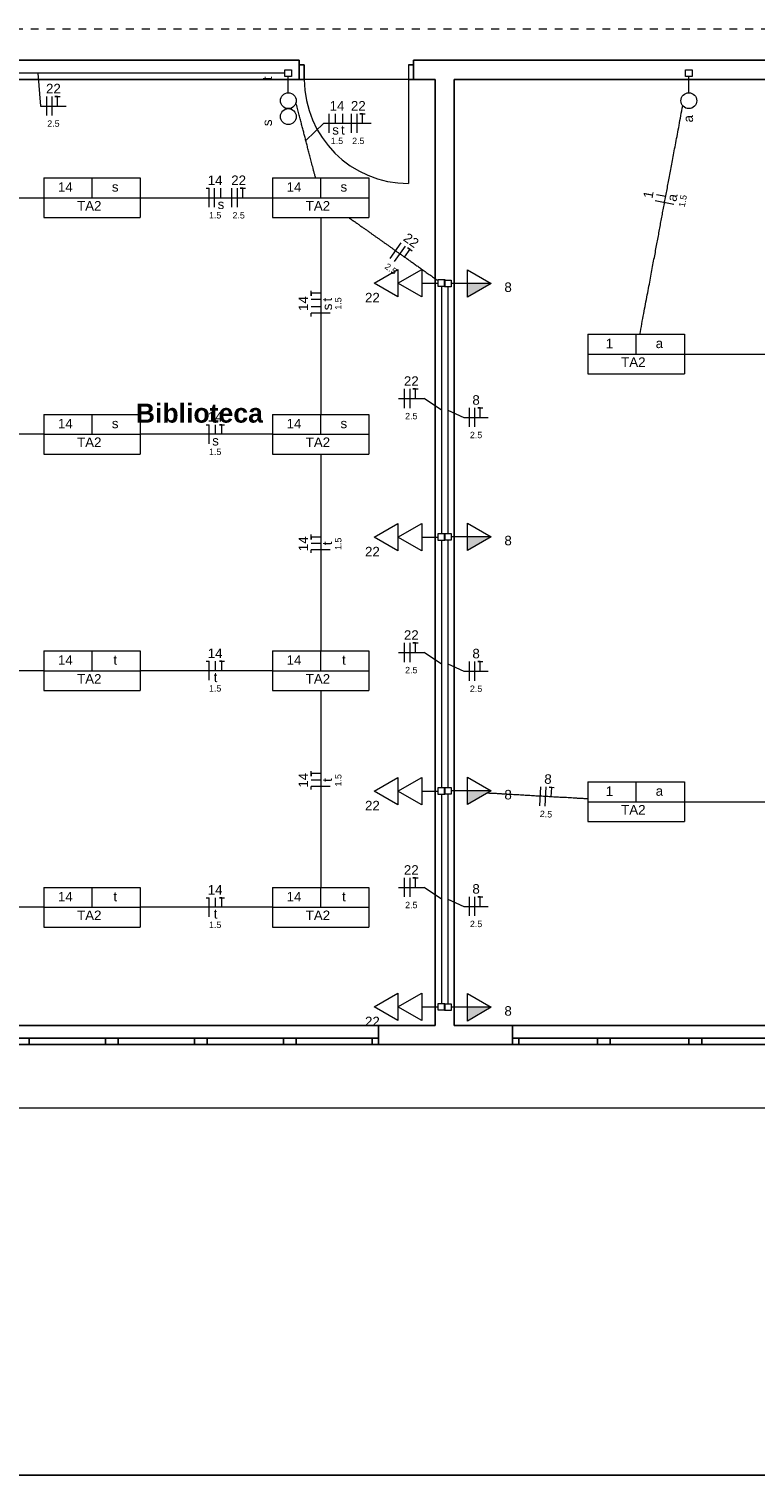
# Model space of a CAD drawing. Header units: millimetres. Extents: x 55082 to 85113, y -5867 to -946.
# Tile 14 of 77: x 57697 to 58268, y -5866 to -4727. Entities that reach past the tile are written whole.
import ezdxf

# ---------------------------------------------------------------- set-up
doc = ezdxf.new("R2010")
doc.units = ezdxf.units.MM
doc.header["$MEASUREMENT"] = 0
doc.linetypes.add('JIS_02_1.2', pattern=[0.25, 0.125, -0.125])
for name, color, linetype, lineweight in [('EL-Condutos', 5, 'Continuous', 20), ('EL-Fios (Fase 1)', 7, 'Continuous', 5), ('EL-Fios (Fase 2)', 7, 'Continuous', 5), ('EL-Fios (Neutro)', 7, 'Continuous', 5), ('EL-Fios (Retorno)', 7, 'Continuous', 5), ('EL-Fios (Terra)', 7, 'Continuous', 5), ('EL-Textos fios', 7, 'Continuous', 20), ('FINA', 8, 'Continuous', 5), ('P-SIMBOL', 5, 'Continuous', 20), ('Textos', 7, 'Continuous', 5)]:
    doc.layers.add(name, color=color, linetype=linetype, lineweight=lineweight)
doc.layers.add('M-6', color=6, linetype='Continuous')
doc.styles.add('Arial', font='arial.ttf')
doc.styles.add('ArialN', font='arialbd.ttf')

msp = doc.modelspace()

# ---------------------------------------------------------------- hatches: boundary and pattern name
at = {"layer": 'P-SIMBOL', "linetype": 'Continuous'}
for points in [[(58041.7, -4927.8), (58060.4, -4927.8), (58041.7, -4938.7)], [(58041.7, -5127.3), (58060.4, -5127.3), (58041.7, -5138.1)], [(58041.7, -5327.4), (58060.4, -5327.4), (58041.7, -5338.2)], [(58041.7, -5497.7), (58060.4, -5497.7), (58041.7, -5508.6)]]:
    msp.add_hatch(color=256, dxfattribs=at).paths.add_polyline_path(points)

# ---------------------------------------------------------------- linework, layer by layer
for p, q in [((57909.3, -4752.1), (57434.4, -4752.1)), ((57909.3, -4752.1), (57905.6, -4752.1)), ((57909.3, -4767.1), (57909.3, -4752.1)), ((57909.3, -4767.1), (57909.3, -4752.1)), ((57909.3, -4755.6), (57913.3, -4755.6)), ((57913.3, -4755.6), (57913.3, -4767.1)), ((57995.3, -4755.6), (57999.3, -4755.6)), ((57999.3, -4752.1), (58003, -4752.1)), ((57999.3, -4767.1), (57999.3, -4752.1)), ((57999.3, -4767.1), (57999.3, -4752.1)), ((58275.7, -4752.1), (57999.3, -4752.1)), ((57909.3, -4767.1), (57905.6, -4767.1)), ((58016.2, -4767.1), (57995.3, -4767.1)), ((57999.3, -4767.1), (58003, -4767.1)), ((57971.8, -5512.1), (57551.8, -5512.1)), ((57971.8, -5522.1), (57551.8, -5522.1)), ((57696.8, -5527.1), (57696.8, -5522.1)), ((57756.8, -5522.1), (57756.8, -5527.1)), ((57766.8, -5527.1), (57766.8, -5522.1)), ((57826.8, -5522.1), (57826.8, -5527.1)), ((57836.8, -5527.1), (57836.8, -5522.1)), ((57896.8, -5522.1), (57896.8, -5527.1)), ((57906.8, -5527.1), (57906.8, -5522.1)), ((57966.8, -5522.1), (57966.8, -5527.1)), ((57971.8, -5527.1), (57971.8, -5512.1)), ((57971.8, -5527.1), (57971.8, -5512.1)), ((58437.1, -5512.1), (58031.2, -5512.1)), ((58077.1, -5527.1), (58077.1, -5512.1)), ((58077.1, -5527.1), (58077.1, -5512.1)), ((58437.1, -5522.1), (58077.1, -5522.1)), ((58082.1, -5527.1), (58082.1, -5522.1)), ((58144.1, -5522.1), (58144.1, -5527.1)), ((58154.1, -5527.1), (58154.1, -5522.1)), ((58216.1, -5522.1), (58216.1, -5527.1)), ((58226.1, -5527.1), (58226.1, -5522.1)), ((59376.8, -5527.1), (58077.1, -5527.1))]:
    msp.add_line(p, q)
for points in [[(57476.2, -4767.1), (57913.3, -4767.1)], [(58016.2, -4767.1), (58016.2, -5512.2)], [(58031.2, -5512.2), (58031.2, -4767.1)], [(58031.2, -4767.1), (58279.7, -4767.1)], [(58016.2, -5512.1), (57971.8, -5512.1)], [(57429, -5527.1), (58077.1, -5527.1)]]:
    msp.add_lwpolyline(points)
at = {"layer": 'EL-Condutos', "linetype": 'JIS_02_1.2', "ltscale": 50}
msp.add_spline([(56310.4, -4727.4), (56415.7, -4727.4), (56514.2, -4727.4), (56606.5, -4727.4), (56693, -4727.4), (56774.3, -4727.4), (56850.7, -4727.4), (56922.9, -4727.4), (56991.2, -4727.4), (57056.1, -4727.4), (57118.2, -4727.4), (57177.9, -4727.4), (57235.6, -4727.4), (57292, -4727.4), (57347.3, -4727.4), (57402.2, -4727.4), (57457.1, -4727.4), (57512.5, -4727.4), (57568.8, -4727.4), (57626.5, -4727.4), (57686.2, -4727.4), (57748.3, -4727.4), (57813.2, -4727.4), (57881.6, -4727.4), (57953.7, -4727.4), (58030.2, -4727.4), (58111.4, -4727.4), (58198, -4727.4), (58290.2, -4727.4), (58388.8, -4727.4), (58494, -4727.4)], degree=3, dxfattribs=at)
at = {"layer": 'EL-Condutos', "linetype": 'Continuous', "ltscale": 50}
for points in [[(57898, -4762.1), (57879.3, -4762.1), (57861.7, -4762.1), (57845.3, -4762.1), (57829.9, -4762.1), (57815.4, -4762.1), (57801.8, -4762.1), (57788.9, -4762.1), (57776.7, -4762.1), (57765.1, -4762.1), (57754.1, -4762.1), (57743.4, -4762.1), (57733.1, -4762.1), (57723.1, -4762.1), (57713.2, -4762.1), (57703.4, -4762.1), (57693.7, -4762.1), (57683.8, -4762.1), (57673.7, -4762.1), (57663.4, -4762.1), (57652.8, -4762.1), (57641.7, -4762.1), (57630.2, -4762.1), (57618, -4762.1), (57605.1, -4762.1), (57591.5, -4762.1), (57577, -4762.1), (57561.6, -4762.1), (57545.1, -4762.1), (57527.6, -4762.1), (57508.8, -4762.1)], [(57922.2, -4844.7), (57921.5, -4842.1), (57920.8, -4839.6), (57920.2, -4837.1), (57919.6, -4834.8), (57919, -4832.6), (57918.5, -4830.5), (57917.9, -4828.4), (57917.4, -4826.4), (57916.9, -4824.5), (57916.4, -4822.6), (57915.9, -4820.8), (57915.5, -4819), (57915, -4817.3), (57914.6, -4815.5), (57914.1, -4813.8), (57913.7, -4812.1), (57913.2, -4810.4), (57912.8, -4808.7), (57912.3, -4807), (57911.9, -4805.3), (57911.4, -4803.5), (57911, -4801.8), (57910.5, -4799.9), (57910, -4798.1), (57909.5, -4796.1), (57909, -4794.2), (57908.5, -4792.1), (57907.9, -4790), (57907.3, -4787.8), (57906.7, -4785.5)], [(58177.5, -4967.9), (58179, -4959.5), (58180.5, -4951.5), (58181.9, -4944), (58183.3, -4936.8), (58184.6, -4930), (58185.8, -4923.6), (58186.9, -4917.5), (58188, -4911.6), (58189.1, -4906), (58190.1, -4900.6), (58191, -4895.4), (58192, -4890.4), (58192.9, -4885.4), (58193.8, -4880.5), (58194.7, -4875.7), (58195.6, -4870.9), (58196.5, -4866.1), (58197.4, -4861.3), (58198.4, -4856.3), (58199.3, -4851.3), (58200.3, -4846.1), (58201.3, -4840.8), (58202.3, -4835.2), (58203.4, -4829.4), (58204.5, -4823.4), (58205.7, -4817), (58207, -4810.3), (58208.3, -4803.3), (58209.7, -4795.8), (58211.2, -4787.9)], [(57604.1, -4860.3), (57608.4, -4860.3), (57612.5, -4860.3), (57616.5, -4860.3), (57620.3, -4860.3), (57624, -4860.3), (57627.6, -4860.3), (57631, -4860.3), (57634.4, -4860.3), (57637.7, -4860.3), (57640.9, -4860.3), (57644, -4860.3), (57647.1, -4860.3), (57650.2, -4860.3), (57653.2, -4860.3), (57656.2, -4860.3), (57659.2, -4860.3), (57662.3, -4860.3), (57665.3, -4860.3), (57668.4, -4860.3), (57671.6, -4860.3), (57674.8, -4860.3), (57678.1, -4860.3), (57681.4, -4860.3), (57684.9, -4860.3), (57688.4, -4860.3), (57692.1, -4860.3), (57695.9, -4860.3), (57699.9, -4860.3), (57704, -4860.3), (57708.3, -4860.3)], [(57784.1, -4860.3), (57788.4, -4860.3), (57792.5, -4860.3), (57796.5, -4860.3), (57800.3, -4860.3), (57804, -4860.3), (57807.6, -4860.3), (57811, -4860.3), (57814.4, -4860.3), (57817.7, -4860.3), (57820.9, -4860.3), (57824, -4860.3), (57827.1, -4860.3), (57830.2, -4860.3), (57833.2, -4860.3), (57836.2, -4860.3), (57839.2, -4860.3), (57842.3, -4860.3), (57845.3, -4860.3), (57848.4, -4860.3), (57851.6, -4860.3), (57854.8, -4860.3), (57858.1, -4860.3), (57861.4, -4860.3), (57864.9, -4860.3), (57868.4, -4860.3), (57872.1, -4860.3), (57875.9, -4860.3), (57879.9, -4860.3), (57884, -4860.3), (57888.3, -4860.3)], [(57926.2, -4875.8), (57926.2, -4882.9), (57926.2, -4889.6), (57926.2, -4895.9), (57926.2, -4901.9), (57926.2, -4907.6), (57926.2, -4913), (57926.2, -4918.1), (57926.2, -4923), (57926.2, -4927.7), (57926.2, -4932.3), (57926.2, -4936.7), (57926.2, -4940.9), (57926.2, -4945.1), (57926.2, -4949.3), (57926.2, -4953.4), (57926.2, -4957.5), (57926.2, -4961.6), (57926.2, -4965.8), (57926.2, -4970.1), (57926.2, -4974.5), (57926.2, -4979.1), (57926.2, -4983.8), (57926.2, -4988.7), (57926.2, -4993.8), (57926.2, -4999.2), (57926.2, -5004.9), (57926.2, -5010.9), (57926.2, -5017.2), (57926.2, -5023.9), (57926.2, -5031)], [(57948.3, -4875.9), (57950.8, -4877.7), (57953.3, -4879.4), (57955.7, -4881.1), (57957.9, -4882.7), (57960.1, -4884.3), (57962.2, -4885.7), (57964.3, -4887.2), (57966.3, -4888.6), (57968.2, -4890), (57970.2, -4891.4), (57972.1, -4892.7), (57973.9, -4894), (57975.8, -4895.4), (57977.7, -4896.7), (57979.7, -4898.1), (57981.6, -4899.5), (57983.6, -4900.9), (57985.7, -4902.4), (57987.8, -4903.9), (57990, -4905.4), (57992.3, -4907), (57994.7, -4908.7), (57997.2, -4910.5), (57999.8, -4912.3), (58002.6, -4914.3), (58005.4, -4916.3), (58008.5, -4918.5), (58011.7, -4920.7), (58015, -4923.1), (58018.6, -4925.6)], [(58021.2, -4930.1), (58021.2, -4939.5), (58021.2, -4948.2), (58021.2, -4956.4), (58021.2, -4964.1), (58021.2, -4971.4), (58021.2, -4978.2), (58021.2, -4984.6), (58021.2, -4990.7), (58021.2, -4996.5), (58021.2, -5002.1), (58021.2, -5007.4), (58021.2, -5012.6), (58021.2, -5017.6), (58021.2, -5022.6), (58021.2, -5027.5), (58021.2, -5032.4), (58021.2, -5037.4), (58021.2, -5042.4), (58021.2, -5047.6), (58021.2, -5052.9), (58021.2, -5058.5), (58021.2, -5064.3), (58021.2, -5070.4), (58021.2, -5076.8), (58021.2, -5083.6), (58021.2, -5090.9), (58021.2, -5098.6), (58021.2, -5106.8), (58021.2, -5115.5), (58021.2, -5124.8)], [(58026.2, -4930.5), (58026.2, -4939.8), (58026.2, -4948.5), (58026.2, -4956.7), (58026.2, -4964.4), (58026.2, -4971.6), (58026.2, -4978.4), (58026.2, -4984.8), (58026.2, -4990.9), (58026.2, -4996.7), (58026.2, -5002.2), (58026.2, -5007.5), (58026.2, -5012.7), (58026.2, -5017.7), (58026.2, -5022.7), (58026.2, -5027.6), (58026.2, -5032.5), (58026.2, -5037.4), (58026.2, -5042.4), (58026.2, -5047.6), (58026.2, -5052.9), (58026.2, -5058.5), (58026.2, -5064.2), (58026.2, -5070.3), (58026.2, -5076.7), (58026.2, -5083.5), (58026.2, -5090.7), (58026.2, -5098.4), (58026.2, -5106.6), (58026.2, -5115.3), (58026.2, -5124.6)], [(58212.4, -4983.4), (58221.7, -4983.4), (58230.5, -4983.4), (58238.9, -4983.4), (58246.9, -4983.4), (58254.5, -4983.4), (58261.8, -4983.4), (58268.8, -4983.4), (58275.5, -4983.4), (58282, -4983.4), (58288.3, -4983.4), (58294.4, -4983.4), (58300.4, -4983.4), (58306.3, -4983.4), (58312.1, -4983.4), (58317.9, -4983.4), (58323.7, -4983.4), (58329.5, -4983.4), (58335.4, -4983.4), (58341.4, -4983.4), (58347.5, -4983.4), (58353.8, -4983.4), (58360.3, -4983.4), (58367, -4983.4), (58374, -4983.4), (58381.3, -4983.4), (58388.9, -4983.4), (58396.9, -4983.4), (58405.3, -4983.4), (58414.1, -4983.4), (58423.4, -4983.4)], [(57708.3, -5046.5), (57704, -5046.5), (57699.9, -5046.5), (57695.9, -5046.5), (57692.1, -5046.5), (57688.4, -5046.5), (57684.9, -5046.5), (57681.4, -5046.5), (57678.1, -5046.5), (57674.8, -5046.5), (57671.6, -5046.5), (57668.4, -5046.5), (57665.3, -5046.5), (57662.3, -5046.5), (57659.2, -5046.5), (57656.2, -5046.5), (57653.2, -5046.5), (57650.2, -5046.5), (57647.1, -5046.5), (57644, -5046.5), (57640.9, -5046.5), (57637.7, -5046.5), (57634.4, -5046.5), (57631, -5046.5), (57627.6, -5046.5), (57624, -5046.5), (57620.3, -5046.5), (57616.5, -5046.5), (57612.5, -5046.5), (57608.4, -5046.5), (57604.1, -5046.5)], [(57888.3, -5046.5), (57884, -5046.5), (57879.9, -5046.5), (57875.9, -5046.5), (57872.1, -5046.5), (57868.4, -5046.5), (57864.9, -5046.5), (57861.4, -5046.5), (57858.1, -5046.5), (57854.8, -5046.5), (57851.6, -5046.5), (57848.4, -5046.5), (57845.3, -5046.5), (57842.3, -5046.5), (57839.2, -5046.5), (57836.2, -5046.5), (57833.2, -5046.5), (57830.2, -5046.5), (57827.1, -5046.5), (57824, -5046.5), (57820.9, -5046.5), (57817.7, -5046.5), (57814.4, -5046.5), (57811, -5046.5), (57807.6, -5046.5), (57804, -5046.5), (57800.3, -5046.5), (57796.5, -5046.5), (57792.5, -5046.5), (57788.4, -5046.5), (57784.1, -5046.5)], [(57926.2, -5062), (57926.2, -5069.1), (57926.2, -5075.8), (57926.2, -5082.2), (57926.2, -5088.2), (57926.2, -5093.8), (57926.2, -5099.2), (57926.2, -5104.4), (57926.2, -5109.3), (57926.2, -5114), (57926.2, -5118.5), (57926.2, -5122.9), (57926.2, -5127.2), (57926.2, -5131.4), (57926.2, -5135.5), (57926.2, -5139.6), (57926.2, -5143.8), (57926.2, -5147.9), (57926.2, -5152.1), (57926.2, -5156.4), (57926.2, -5160.8), (57926.2, -5165.3), (57926.2, -5170), (57926.2, -5174.9), (57926.2, -5180.1), (57926.2, -5185.5), (57926.2, -5191.1), (57926.2, -5197.1), (57926.2, -5203.5), (57926.2, -5210.2), (57926.2, -5217.2)], [(58021.2, -5130.1), (58021.2, -5139.5), (58021.2, -5148.2), (58021.2, -5156.4), (58021.2, -5164.1), (58021.2, -5171.4), (58021.2, -5178.2), (58021.2, -5184.6), (58021.2, -5190.7), (58021.2, -5196.5), (58021.2, -5202.1), (58021.2, -5207.4), (58021.2, -5212.6), (58021.2, -5217.6), (58021.2, -5222.6), (58021.2, -5227.5), (58021.2, -5232.4), (58021.2, -5237.4), (58021.2, -5242.4), (58021.2, -5247.6), (58021.2, -5252.9), (58021.2, -5258.5), (58021.2, -5264.3), (58021.2, -5270.4), (58021.2, -5276.8), (58021.2, -5283.6), (58021.2, -5290.9), (58021.2, -5298.6), (58021.2, -5306.8), (58021.2, -5315.5), (58021.2, -5324.8)], [(58026.2, -5129.9), (58026.2, -5139.3), (58026.2, -5148), (58026.2, -5156.2), (58026.2, -5163.9), (58026.2, -5171.2), (58026.2, -5178), (58026.2, -5184.4), (58026.2, -5190.5), (58026.2, -5196.3), (58026.2, -5201.9), (58026.2, -5207.2), (58026.2, -5212.4), (58026.2, -5217.5), (58026.2, -5222.4), (58026.2, -5227.3), (58026.2, -5232.3), (58026.2, -5237.2), (58026.2, -5242.3), (58026.2, -5247.4), (58026.2, -5252.8), (58026.2, -5258.3), (58026.2, -5264.1), (58026.2, -5270.2), (58026.2, -5276.7), (58026.2, -5283.5), (58026.2, -5290.7), (58026.2, -5298.4), (58026.2, -5306.6), (58026.2, -5315.4), (58026.2, -5324.7)], [(57708.3, -5232.8), (57704, -5232.8), (57699.9, -5232.8), (57695.9, -5232.8), (57692.1, -5232.8), (57688.4, -5232.8), (57684.9, -5232.8), (57681.4, -5232.8), (57678.1, -5232.8), (57674.8, -5232.8), (57671.6, -5232.8), (57668.4, -5232.8), (57665.3, -5232.8), (57662.3, -5232.8), (57659.2, -5232.8), (57656.2, -5232.8), (57653.2, -5232.8), (57650.2, -5232.8), (57647.1, -5232.8), (57644, -5232.8), (57640.9, -5232.8), (57637.7, -5232.8), (57634.4, -5232.8), (57631, -5232.8), (57627.6, -5232.8), (57624, -5232.8), (57620.3, -5232.8), (57616.5, -5232.8), (57612.5, -5232.8), (57608.4, -5232.8), (57604.1, -5232.8)], [(57888.3, -5232.8), (57884, -5232.8), (57879.9, -5232.8), (57875.9, -5232.8), (57872.1, -5232.8), (57868.4, -5232.8), (57864.9, -5232.8), (57861.4, -5232.8), (57858.1, -5232.8), (57854.8, -5232.8), (57851.6, -5232.8), (57848.4, -5232.8), (57845.3, -5232.8), (57842.3, -5232.8), (57839.2, -5232.8), (57836.2, -5232.8), (57833.2, -5232.8), (57830.2, -5232.8), (57827.1, -5232.8), (57824, -5232.8), (57820.9, -5232.8), (57817.7, -5232.8), (57814.4, -5232.8), (57811, -5232.8), (57807.6, -5232.8), (57804, -5232.8), (57800.3, -5232.8), (57796.5, -5232.8), (57792.5, -5232.8), (57788.4, -5232.8), (57784.1, -5232.8)], [(57926.2, -5248.3), (57926.2, -5255.4), (57926.2, -5262.1), (57926.2, -5268.4), (57926.2, -5274.4), (57926.2, -5280.1), (57926.2, -5285.5), (57926.2, -5290.6), (57926.2, -5295.5), (57926.2, -5300.2), (57926.2, -5304.8), (57926.2, -5309.2), (57926.2, -5313.4), (57926.2, -5317.6), (57926.2, -5321.8), (57926.2, -5325.9), (57926.2, -5330), (57926.2, -5334.1), (57926.2, -5338.3), (57926.2, -5342.6), (57926.2, -5347), (57926.2, -5351.6), (57926.2, -5356.3), (57926.2, -5361.2), (57926.2, -5366.3), (57926.2, -5371.7), (57926.2, -5377.4), (57926.2, -5383.4), (57926.2, -5389.7), (57926.2, -5396.4), (57926.2, -5403.5)], [(58136.6, -5333.7), (58133.5, -5333.5), (58130.6, -5333.4), (58127.7, -5333.2), (58124.9, -5333), (58122.2, -5332.9), (58119.6, -5332.7), (58117, -5332.6), (58114.5, -5332.5), (58112.1, -5332.3), (58109.7, -5332.2), (58107.3, -5332), (58104.9, -5331.9), (58102.6, -5331.8), (58100.3, -5331.6), (58097.9, -5331.5), (58095.6, -5331.4), (58093.2, -5331.2), (58090.8, -5331.1), (58088.4, -5331), (58086, -5330.8), (58083.4, -5330.7), (58080.9, -5330.5), (58078.2, -5330.4), (58075.5, -5330.2), (58072.7, -5330.1), (58069.9, -5329.9), (58066.9, -5329.7), (58063.8, -5329.5), (58060.6, -5329.4), (58057.3, -5329.2)], [(58021.2, -5330.2), (58021.2, -5338), (58021.2, -5345.4), (58021.2, -5352.4), (58021.2, -5358.9), (58021.2, -5365), (58021.2, -5370.7), (58021.2, -5376.2), (58021.2, -5381.3), (58021.2, -5386.3), (58021.2, -5391), (58021.2, -5395.5), (58021.2, -5399.9), (58021.2, -5404.1), (58021.2, -5408.3), (58021.2, -5412.5), (58021.2, -5416.7), (58021.2, -5420.9), (58021.2, -5425.1), (58021.2, -5429.5), (58021.2, -5434), (58021.2, -5438.7), (58021.2, -5443.6), (58021.2, -5448.8), (58021.2, -5454.2), (58021.2, -5460), (58021.2, -5466.1), (58021.2, -5472.6), (58021.2, -5479.5), (58021.2, -5486.9), (58021.2, -5494.8)], [(58026.2, -5330.1), (58026.2, -5338), (58026.2, -5345.4), (58026.2, -5352.3), (58026.2, -5358.8), (58026.2, -5365), (58026.2, -5370.7), (58026.2, -5376.2), (58026.2, -5381.4), (58026.2, -5386.3), (58026.2, -5391), (58026.2, -5395.5), (58026.2, -5399.9), (58026.2, -5404.2), (58026.2, -5408.4), (58026.2, -5412.6), (58026.2, -5416.7), (58026.2, -5420.9), (58026.2, -5425.2), (58026.2, -5429.6), (58026.2, -5434.1), (58026.2, -5438.9), (58026.2, -5443.8), (58026.2, -5448.9), (58026.2, -5454.4), (58026.2, -5460.2), (58026.2, -5466.3), (58026.2, -5472.8), (58026.2, -5479.8), (58026.2, -5487.2), (58026.2, -5495.1)], [(58212.4, -5335.9), (58221.7, -5335.9), (58230.5, -5335.9), (58238.9, -5335.9), (58246.9, -5335.9), (58254.5, -5335.9), (58261.8, -5335.9), (58268.8, -5335.9), (58275.5, -5335.9), (58282, -5335.9), (58288.3, -5335.9), (58294.4, -5335.9), (58300.4, -5335.9), (58306.3, -5335.9), (58312.1, -5335.9), (58317.9, -5335.9), (58323.7, -5335.9), (58329.5, -5335.9), (58335.4, -5335.9), (58341.4, -5335.9), (58347.5, -5335.9), (58353.8, -5335.9), (58360.3, -5335.9), (58367, -5335.9), (58374, -5335.9), (58381.3, -5335.9), (58388.9, -5335.9), (58396.9, -5335.9), (58405.3, -5335.9), (58414.1, -5335.9), (58423.4, -5335.9)], [(57708.3, -5419), (57704, -5419), (57699.9, -5419), (57695.9, -5419), (57692.1, -5419), (57688.4, -5419), (57684.9, -5419), (57681.4, -5419), (57678.1, -5419), (57674.8, -5419), (57671.6, -5419), (57668.4, -5419), (57665.3, -5419), (57662.3, -5419), (57659.2, -5419), (57656.2, -5419), (57653.2, -5419), (57650.2, -5419), (57647.1, -5419), (57644, -5419), (57640.9, -5419), (57637.7, -5419), (57634.4, -5419), (57631, -5419), (57627.6, -5419), (57624, -5419), (57620.3, -5419), (57616.5, -5419), (57612.5, -5419), (57608.4, -5419), (57604.1, -5419)], [(57888.3, -5419), (57884, -5419), (57879.9, -5419), (57875.9, -5419), (57872.1, -5419), (57868.4, -5419), (57864.9, -5419), (57861.4, -5419), (57858.1, -5419), (57854.8, -5419), (57851.6, -5419), (57848.4, -5419), (57845.3, -5419), (57842.3, -5419), (57839.2, -5419), (57836.2, -5419), (57833.2, -5419), (57830.2, -5419), (57827.1, -5419), (57824, -5419), (57820.9, -5419), (57817.7, -5419), (57814.4, -5419), (57811, -5419), (57807.6, -5419), (57804, -5419), (57800.3, -5419), (57796.5, -5419), (57792.5, -5419), (57788.4, -5419), (57784.1, -5419)]]:
    msp.add_spline(points, degree=3, dxfattribs=at)
at = {"layer": 'EL-Fios (Fase 1)'}
for p, q in [((57710.5, -4795.6), (57710.5, -4780.6)), ((57950.5, -4809.2), (57950.5, -4794.2)), ((57856.3, -4867.8), (57856.3, -4852.8)), ((58204.3, -4865.6), (58189.5, -4862.8)), ((57980.9, -4908.1), (57989.5, -4895.9)), ((57992.2, -5025.9), (57992.2, -5010.9)), ((58043.2, -5040.8), (58043.2, -5025.8)), ((57992.2, -5225.9), (57992.2, -5210.9)), ((58043.2, -5240.6), (58043.2, -5225.6)), ((58098.6, -5339.1), (58099.5, -5324.1)), ((57992.2, -5410.9), (57992.2, -5395.9)), ((58043.2, -5425.8), (58043.2, -5410.8))]:
    msp.add_line(p, q, dxfattribs=at)
at = {"layer": 'EL-Fios (Fase 2)'}
for p, q in [((57714.8, -4795.6), (57714.8, -4780.6)), ((57932.9, -4809.2), (57932.9, -4794.2)), ((57954.8, -4809.2), (57954.8, -4794.2)), ((57842.7, -4867.8), (57842.7, -4852.8)), ((57860.6, -4867.8), (57860.6, -4852.8)), ((57984.4, -4910.6), (57993, -4898.4)), ((57996.5, -5025.9), (57996.5, -5010.9)), ((58047.5, -5040.8), (58047.5, -5025.8)), ((57996.5, -5225.9), (57996.5, -5210.9)), ((58047.5, -5240.6), (58047.5, -5225.6)), ((58102.9, -5339.3), (58103.8, -5324.3)), ((57996.5, -5410.9), (57996.5, -5395.9)), ((58047.5, -5425.8), (58047.5, -5410.8))]:
    msp.add_line(p, q, dxfattribs=at)
at = {"layer": 'EL-Fios (Neutro)'}
for p, q in [((57835.9, -4852.8), (57838.4, -4852.8)), ((57838.4, -4867.8), (57838.4, -4852.8)), ((57933.7, -4951.3), (57918.7, -4951.3)), ((57918.7, -4953.8), (57918.7, -4951.3)), ((57835.9, -5039), (57838.4, -5039)), ((57838.4, -5054), (57838.4, -5039)), ((57933.7, -5137.5), (57918.7, -5137.5)), ((57918.7, -5140), (57918.7, -5137.5)), ((57835.9, -5225.3), (57838.4, -5225.3)), ((57838.4, -5240.3), (57838.4, -5225.3)), ((57933.7, -5323.8), (57918.7, -5323.8)), ((57918.7, -5326.3), (57918.7, -5323.8)), ((57835.9, -5411.5), (57838.4, -5411.5)), ((57838.4, -5426.5), (57838.4, -5411.5))]:
    msp.add_line(p, q, dxfattribs=at)
at = {"layer": 'EL-Fios (Retorno)'}
for p, q in [((57937.9, -4801.7), (57937.9, -4794.2)), ((57943.6, -4801.7), (57943.6, -4794.2)), ((57847.7, -4860.3), (57847.7, -4852.8)), ((58197.8, -4859.3), (58190.4, -4857.9)), ((57926.2, -4940.5), (57918.7, -4940.5)), ((57926.2, -4946.3), (57918.7, -4946.3)), ((57843.4, -5046.5), (57843.4, -5039)), ((57926.2, -5132.5), (57918.7, -5132.5)), ((57843.4, -5232.8), (57843.4, -5225.3)), ((57926.2, -5318.8), (57918.7, -5318.8)), ((57843.4, -5419), (57843.4, -5411.5))]:
    msp.add_line(p, q, dxfattribs=at)
at = {"layer": 'EL-Fios (Terra)'}
for points in [[(57719, -4788.1), (57719, -4780.6), (57717, -4780.6), (57721, -4780.6)], [(57959.1, -4801.7), (57959.1, -4794.2), (57957.1, -4794.2), (57961.1, -4794.2)], [(57864.9, -4860.3), (57864.9, -4852.8), (57862.9, -4852.8), (57866.9, -4852.8)], [(57992.2, -4907), (57996.5, -4900.8), (57994.9, -4899.7), (57998.2, -4902)], [(57926.2, -4935.5), (57918.7, -4935.5), (57918.7, -4937.5), (57918.7, -4933.5)], [(58000.8, -5018.4), (58000.8, -5010.9), (57998.8, -5010.9), (58002.8, -5010.9)], [(58051.8, -5033.3), (58051.8, -5025.8), (58049.8, -5025.8), (58053.8, -5025.8)], [(57848.4, -5046.5), (57848.4, -5039), (57846.4, -5039), (57850.4, -5039)], [(57926.2, -5127.5), (57918.7, -5127.5), (57918.7, -5129.5), (57918.7, -5125.5)], [(58000.8, -5218.4), (58000.8, -5210.9), (57998.8, -5210.9), (58002.8, -5210.9)], [(57848.4, -5232.8), (57848.4, -5225.3), (57846.4, -5225.3), (57850.4, -5225.3)], [(58051.8, -5233.1), (58051.8, -5225.6), (58049.8, -5225.6), (58053.8, -5225.6)], [(57926.2, -5313.8), (57918.7, -5313.8), (57918.7, -5315.8), (57918.7, -5311.8)], [(58107.6, -5332.1), (58108.1, -5324.6), (58106.1, -5324.5), (58110, -5324.7)], [(58000.8, -5403.4), (58000.8, -5395.9), (57998.8, -5395.9), (58002.8, -5395.9)], [(57848.4, -5419), (57848.4, -5411.5), (57846.4, -5411.5), (57850.4, -5411.5)], [(58051.8, -5418.3), (58051.8, -5410.8), (58049.8, -5410.8), (58053.8, -5410.8)]]:
    msp.add_lwpolyline(points, dxfattribs=at)
at = {"layer": 'EL-Textos fios'}
for p, q in [((57703.4, -4762.1), (57705.6, -4788.1)), ((57705.6, -4788.1), (57725.9, -4788.1)), ((57914.4, -4815.1), (57928.6, -4801.7)), ((57928.6, -4801.7), (57965.9, -4801.7)), ((57987.4, -5018.4), (58007.6, -5018.4)), ((58021.2, -5027.5), (58007.6, -5018.4)), ((58026.2, -5027.6), (58038.9, -5033.3)), ((58038.9, -5033.3), (58058.1, -5033.3)), ((57987.4, -5218.4), (58007.6, -5218.4)), ((58021.2, -5227.5), (58007.6, -5218.4)), ((58026.2, -5227.3), (58038.9, -5233.1)), ((58038.9, -5233.1), (58058.1, -5233.1)), ((57987.4, -5403.4), (58007.6, -5403.4)), ((58021.2, -5412.5), (58007.6, -5403.4)), ((58026.2, -5412.6), (58038.9, -5418.3)), ((58038.9, -5418.3), (58058.1, -5418.3))]:
    msp.add_line(p, q, dxfattribs=at)
at = {"layer": 'FINA'}
msp.add_line((57995.3, -4755.6), (57995.3, -4849.1), dxfattribs=at)
for points in [[(57476.2, -4767.1), (57476.2, -5512.1), (58016.2, -5512.1), (58016.2, -4767.1)], [(58891.2, -5512.1), (58891.2, -4807.1), (58591.2, -4807.1), (58591.2, -4767.1), (58031.2, -4767.1), (58031.2, -5512.1)]]:
    msp.add_lwpolyline(points, close=True, dxfattribs=at)
msp.add_lwpolyline([(59696.2, -5527.1), (59696.2, -5577.1), (55886.2, -5577.1), (55886.2, -5527.1)], dxfattribs=at)
msp.add_arc((57995.3, -4767.1), 82, 180, 270, dxfattribs=at)
at = {"layer": 'M-6'}
msp.add_line((60852, -5866.1), (55082, -5866.1), dxfattribs=at)
at = {"layer": 'P-SIMBOL'}
for p, q in [((57898, -4759.5), (57903.3, -4759.5)), ((57898, -4764.8), (57898, -4759.5)), ((57903.3, -4759.5), (57903.3, -4764.8)), ((58213.4, -4759.5), (58218.7, -4759.5)), ((58213.4, -4764.8), (58213.4, -4759.5)), ((58218.7, -4759.5), (58218.7, -4764.8)), ((57903.3, -4764.8), (57898, -4764.8)), ((57900.7, -4777.6), (57900.7, -4764.8)), ((58218.7, -4764.8), (58213.4, -4764.8)), ((58216, -4777.6), (58216, -4764.8)), ((57708.3, -4844.7), (57708.3, -4875.8)), ((57708.3, -4844.7), (57784.2, -4844.7)), ((57746.2, -4860.3), (57746.2, -4844.7)), ((57784.2, -4844.7), (57784.2, -4875.8)), ((57888.3, -4844.7), (57888.3, -4875.8)), ((57888.3, -4844.7), (57964.2, -4844.7)), ((57926.2, -4860.3), (57926.2, -4844.7)), ((57964.2, -4844.7), (57964.2, -4875.8)), ((57708.3, -4860.3), (57784.2, -4860.3)), ((57888.3, -4860.3), (57964.2, -4860.3)), ((57708.3, -4875.8), (57784.2, -4875.8)), ((57888.3, -4875.8), (57964.2, -4875.8)), ((57968.2, -4927.5), (57987, -4916.7)), ((57987, -4927.5), (58005.8, -4916.7)), ((57987, -4916.7), (57987, -4938.3)), ((58005.8, -4916.7), (58005.8, -4938.3)), ((58041.7, -4917), (58060.4, -4927.8)), ((58041.7, -4938.7), (58041.7, -4917)), ((57987, -4938.3), (57968.2, -4927.5)), ((58005.8, -4938.3), (57987, -4927.5)), ((58005.8, -4927.5), (58018.6, -4927.5)), ((58018.6, -4930.1), (58018.6, -4924.8)), ((58018.6, -4924.8), (58023.9, -4924.8)), ((58023.9, -4930.1), (58018.6, -4930.1)), ((58023.6, -4930.5), (58023.6, -4925.2)), ((58023.6, -4925.2), (58028.9, -4925.2)), ((58028.9, -4930.5), (58023.6, -4930.5)), ((58023.9, -4924.8), (58023.9, -4930.1)), ((58028.9, -4925.2), (58028.9, -4930.5)), ((58041.7, -4927.8), (58028.9, -4927.8)), ((58060.4, -4927.8), (58041.7, -4927.8)), ((58060.4, -4927.8), (58041.7, -4938.7)), ((58136.6, -4967.8), (58136.6, -4999)), ((58136.6, -4967.8), (58212.5, -4967.8)), ((58174.6, -4983.4), (58174.6, -4967.8)), ((58212.5, -4967.8), (58212.5, -4999)), ((58136.6, -4983.4), (58212.5, -4983.4)), ((58136.6, -4999), (58212.5, -4999)), ((57708.3, -5031), (57708.3, -5062.1)), ((57708.3, -5031), (57784.2, -5031)), ((57746.2, -5046.5), (57746.2, -5031)), ((57784.2, -5031), (57784.2, -5062.1)), ((57888.3, -5031), (57888.3, -5062.1)), ((57888.3, -5031), (57964.2, -5031)), ((57926.2, -5046.5), (57926.2, -5031)), ((57964.2, -5031), (57964.2, -5062.1)), ((57708.3, -5046.5), (57784.2, -5046.5)), ((57888.3, -5046.5), (57964.2, -5046.5)), ((57708.3, -5062.1), (57784.2, -5062.1)), ((57888.3, -5062.1), (57964.2, -5062.1)), ((57968.2, -5127.5), (57987, -5116.7)), ((57987, -5127.5), (58005.8, -5116.7)), ((57987, -5116.7), (57987, -5138.3)), ((58005.8, -5116.7), (58005.8, -5138.3)), ((58041.7, -5116.5), (58060.4, -5127.3)), ((58041.7, -5138.1), (58041.7, -5116.5)), ((57987, -5138.3), (57968.2, -5127.5)), ((58005.8, -5138.3), (57987, -5127.5)), ((58005.8, -5127.5), (58018.6, -5127.5)), ((58018.6, -5130.1), (58018.6, -5124.8)), ((58018.6, -5124.8), (58023.9, -5124.8)), ((58023.9, -5130.1), (58018.6, -5130.1)), ((58023.6, -5129.9), (58023.6, -5124.6)), ((58023.6, -5124.6), (58028.9, -5124.6)), ((58028.9, -5129.9), (58023.6, -5129.9)), ((58023.9, -5124.8), (58023.9, -5130.1)), ((58028.9, -5124.6), (58028.9, -5129.9)), ((58041.7, -5127.3), (58028.9, -5127.3)), ((58060.4, -5127.3), (58041.7, -5127.3)), ((58060.4, -5127.3), (58041.7, -5138.1)), ((57708.3, -5217.2), (57708.3, -5248.3)), ((57708.3, -5217.2), (57784.2, -5217.2)), ((57746.2, -5232.8), (57746.2, -5217.2)), ((57784.2, -5217.2), (57784.2, -5248.3)), ((57888.3, -5217.2), (57888.3, -5248.3)), ((57888.3, -5217.2), (57964.2, -5217.2)), ((57926.2, -5232.8), (57926.2, -5217.2)), ((57964.2, -5217.2), (57964.2, -5248.3)), ((57708.3, -5232.8), (57784.2, -5232.8)), ((57888.3, -5232.8), (57964.2, -5232.8)), ((57708.3, -5248.3), (57784.2, -5248.3)), ((57888.3, -5248.3), (57964.2, -5248.3)), ((57968.2, -5327.5), (57987, -5316.7)), ((57987, -5327.5), (58005.8, -5316.7)), ((57987, -5316.7), (57987, -5338.3)), ((58005.8, -5316.7), (58005.8, -5338.3)), ((58041.7, -5316.6), (58060.4, -5327.4)), ((58041.7, -5338.2), (58041.7, -5316.6)), ((57987, -5338.3), (57968.2, -5327.5)), ((58005.8, -5338.3), (57987, -5327.5)), ((58005.8, -5327.5), (58018.6, -5327.5)), ((58018.6, -5330.1), (58018.6, -5324.8)), ((58018.6, -5324.8), (58023.9, -5324.8)), ((58023.6, -5330), (58023.6, -5324.7)), ((58023.6, -5324.7), (58028.9, -5324.7)), ((58023.9, -5324.8), (58023.9, -5330.1)), ((58028.9, -5324.7), (58028.9, -5330)), ((58041.7, -5327.4), (58028.9, -5327.4)), ((58060.4, -5327.4), (58041.7, -5327.4)), ((58060.4, -5327.4), (58041.7, -5338.2)), ((58136.6, -5320.3), (58136.6, -5351.5)), ((58136.6, -5320.3), (58212.5, -5320.3)), ((58174.6, -5335.9), (58174.6, -5320.3)), ((58212.5, -5320.3), (58212.5, -5351.5)), ((58023.9, -5330.1), (58018.6, -5330.1)), ((58028.9, -5330), (58023.6, -5330)), ((58136.6, -5335.9), (58212.5, -5335.9)), ((58136.6, -5351.5), (58212.5, -5351.5)), ((57708.3, -5403.5), (57708.3, -5434.6)), ((57708.3, -5403.5), (57784.2, -5403.5)), ((57746.2, -5419), (57746.2, -5403.5)), ((57784.2, -5403.5), (57784.2, -5434.6)), ((57888.3, -5403.5), (57888.3, -5434.6)), ((57888.3, -5403.5), (57964.2, -5403.5)), ((57926.2, -5419), (57926.2, -5403.5)), ((57964.2, -5403.5), (57964.2, -5434.6)), ((57708.3, -5419), (57784.2, -5419)), ((57888.3, -5419), (57964.2, -5419)), ((57708.3, -5434.6), (57784.2, -5434.6)), ((57888.3, -5434.6), (57964.2, -5434.6)), ((57968.2, -5497.5), (57987, -5486.7)), ((57987, -5497.5), (58005.8, -5486.7)), ((57987, -5486.7), (57987, -5508.3)), ((58005.8, -5486.7), (58005.8, -5508.3)), ((58041.7, -5486.9), (58060.4, -5497.7)), ((58041.7, -5508.6), (58041.7, -5486.9)), ((57987, -5508.3), (57968.2, -5497.5)), ((58005.8, -5508.3), (57987, -5497.5)), ((58005.8, -5497.5), (58018.6, -5497.5)), ((58018.6, -5500.1), (58018.6, -5494.8)), ((58018.6, -5494.8), (58023.9, -5494.8)), ((58023.9, -5500.1), (58018.6, -5500.1)), ((58023.6, -5500.4), (58023.6, -5495.1)), ((58023.6, -5495.1), (58028.9, -5495.1)), ((58023.9, -5494.8), (58023.9, -5500.1)), ((58028.9, -5495.1), (58028.9, -5500.4)), ((58041.7, -5497.7), (58028.9, -5497.7)), ((58060.4, -5497.7), (58041.7, -5497.7)), ((58060.4, -5497.7), (58041.7, -5508.6)), ((58028.9, -5500.4), (58023.6, -5500.4))]:
    msp.add_line(p, q, dxfattribs=at)
for centre in [(57900.7, -4783.9), (58216, -4783.9), (57900.7, -4796.4)]:
    msp.add_circle(centre, 6.25, dxfattribs=at)

# ---------------------------------------------------------------- texts
at = {"layer": 'EL-Textos fios', "attachment_point": 8, "line_spacing_factor": 0.6, "style": 'Arial'}
for s, insert, char_height, width in [('22', (57715.8, -4778.1), 7.5, 23.3), ('14', (57939, -4791.7), 7.5, 23.3), ('22', (57955.8, -4791.7), 7.5, 23.3), ('2.5', (57715.8, -4804.5), 5, 19.413), ('s', (57937.9, -4810.7), 7.5, 10.484), ('t', (57943.6, -4810.7), 7.5, 5.819), ('1.5', (57939, -4818.1), 5, 19.413), ('2.5', (57955.8, -4818.1), 5, 19.413), ('22', (57997.5, -5008.4), 7.5, 23.3), ('8', (58048.5, -5023.4), 7.5, 11.65), ('14', (57843.1, -5036.5), 7.5, 23.3), ('2.5', (57997.5, -5034.8), 5, 19.413), ('2.5', (58048.5, -5049.7), 5, 19.413), ('s', (57843.4, -5055.5), 7.5, 10.484), ('1.5', (57843.1, -5062.9), 5, 19.413), ('22', (57997.5, -5208.4), 7.5, 23.3), ('14', (57843.1, -5222.8), 7.5, 23.3), ('8', (58048.5, -5223.1), 7.5, 11.65), ('t', (57843.4, -5241.8), 7.5, 5.819), ('2.5', (57997.5, -5234.8), 5, 19.413), ('1.5', (57843.1, -5249.2), 5, 19.413), ('2.5', (58048.5, -5249.5), 5, 19.413), ('22', (57997.5, -5393.4), 7.5, 23.3), ('14', (57843.1, -5409), 7.5, 23.3), ('8', (58048.5, -5408.4), 7.5, 11.65), ('t', (57843.4, -5428), 7.5, 5.819), ('2.5', (57997.5, -5419.8), 5, 19.413), ('1.5', (57843.1, -5435.4), 5, 19.413), ('2.5', (58048.5, -5434.7), 5, 19.413)]:
    msp.add_mtext(s, dxfattribs=dict(at, insert=insert, char_height=char_height, width=width))
for s, insert, char_height, width, rotation in [('14', (57843.1, -4850.3), 7.5, 23.3, 0.0008), ('22', (57861.6, -4850.3), 7.5, 23.3, 0.0008), ('s', (57847.7, -4869.3), 7.5, 10.484, 0.0008), ('1', (58187.8, -4858.5), 7.5, 11.65, 79.389), ('a', (58206.7, -4860.9), 7.5, 11.65, 79.389), ('1.5', (58213.7, -4863.3), 5, 19.413, 79.389), ('1.5', (57843.1, -4876.7), 5, 19.413, 0.0008), ('2.5', (57861.6, -4876.7), 5, 19.413, 0.0008), ('22', (57995.3, -4896.9), 7.5, 23.3, 324.7181), ('2.5', (57980, -4918.4), 5, 19.413, 324.7181), ('14', (57916.3, -4943.6), 7.5, 23.3, 90.0002), ('t', (57935.2, -4940.5), 7.5, 5.819, 90.0002), ('1.5', (57942.6, -4943.6), 5, 19.413, 90.0002), ('s', (57935.2, -4946.3), 7.5, 10.484, 90.0002), ('14', (57916.3, -5132.8), 7.5, 23.3, 90.0002), ('t', (57935.2, -5132.5), 7.5, 5.819, 90.0002), ('1.5', (57942.6, -5132.8), 5, 19.413, 90.0002), ('14', (57916.3, -5319), 7.5, 23.3, 90.0002), ('t', (57935.2, -5318.8), 7.5, 5.819, 90.0002), ('1.5', (57942.6, -5319), 5, 19.413, 90.0002), ('8', (58104.9, -5321.9), 7.5, 11.65, 356.7178), ('2.5', (58103.4, -5348.2), 5, 19.413, 356.7178)]:
    msp.add_mtext(s, dxfattribs=dict(at, insert=insert, char_height=char_height, width=width, rotation=rotation))
at = {"layer": 'FINA', "insert": (57780.6, -5022.4), "char_height": 15, "width": 200.259, "attachment_point": 1, "style": 'ArialN'}
msp.add_mtext('Biblioteca', dxfattribs=at)
at = {"layer": 'Textos', "char_height": 7.5, "rotation": 90.0002, "line_spacing_factor": 0.6, "style": 'Arial'}
for s, insert, width, attachment_point in [('t', (57887.9, -4764.9), 5.819, 9), ('s', (57887.9, -4801.3), 10.484, 8), ('a', (58219.4, -4795.2), 11.65, 9)]:
    msp.add_mtext(s, dxfattribs=dict(at, insert=insert, width=width, attachment_point=attachment_point))
at = {"layer": 'Textos', "char_height": 7.5, "attachment_point": 8, "line_spacing_factor": 0.6, "style": 'Arial'}
for s, insert, width in [('14', (57725.2, -4855.6), 23.3), ('s', (57764.4, -4855.6), 10.484), ('14', (57905.2, -4855.6), 23.3), ('s', (57944.4, -4855.6), 10.484), ('TA2', (57744, -4870.4), 38.438), ('TA2', (57924, -4870.4), 38.438), ('8', (58073.7, -4934.6), 11.65), ('22', (57966.9, -4942.7), 23.3), ('1', (58153.5, -4978.8), 11.65), ('a', (58192.8, -4978.8), 11.65), ('TA2', (58172.3, -4993.5), 38.438), ('14', (57725.2, -5041.9), 23.3), ('14', (57905.2, -5041.9), 23.3), ('s', (57764.4, -5041.9), 10.484), ('s', (57944.4, -5041.9), 10.484), ('TA2', (57744, -5056.6), 38.438), ('TA2', (57924, -5056.6), 38.438), ('8', (58073.7, -5134.1), 11.65), ('22', (57966.9, -5142.7), 23.3), ('14', (57725.2, -5228.1), 23.3), ('t', (57764.4, -5228.1), 5.819), ('14', (57905.2, -5228.1), 23.3), ('t', (57944.4, -5228.1), 5.819), ('TA2', (57744, -5242.9), 38.438), ('TA2', (57924, -5242.9), 38.438), ('8', (58073.7, -5334.2), 11.65), ('1', (58153.5, -5331.3), 11.65), ('a', (58192.8, -5331.3), 11.65), ('22', (57966.9, -5342.7), 23.3), ('TA2', (58172.3, -5346), 38.438), ('14', (57725.2, -5414.4), 23.3), ('t', (57764.4, -5414.4), 5.819), ('14', (57905.2, -5414.4), 23.3), ('t', (57944.4, -5414.4), 5.819), ('TA2', (57744, -5429.1), 38.438), ('TA2', (57924, -5429.1), 38.438), ('8', (58073.7, -5504.5), 11.65), ('22', (57966.9, -5512.7), 23.3)]:
    msp.add_mtext(s, dxfattribs=dict(at, insert=insert, width=width))

doc.saveas('drawing.dxf')
